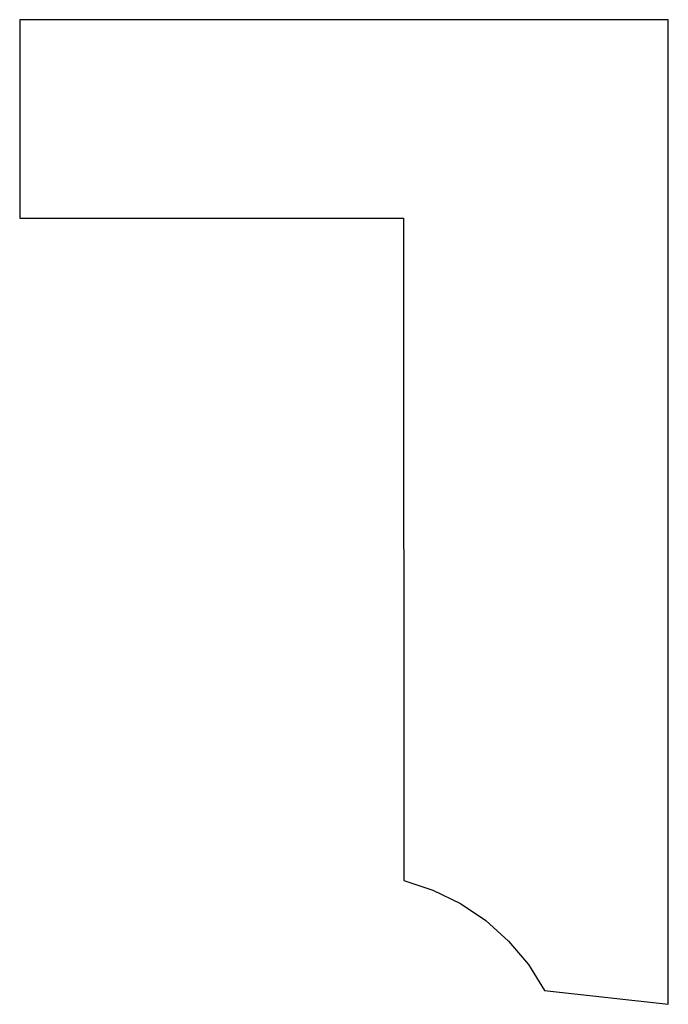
# Model space of a CAD drawing. Header units: inches. Extents: x 0 to 2.45, y 0.34 to 4.06.
import ezdxf

# ---------------------------------------------------------------- set-up
doc = ezdxf.new("R2010")
doc.units = ezdxf.units.IN
doc.header["$MEASUREMENT"] = 0
doc.layers.add('CUT', color=7, linetype='CONTINUOUS')

msp = doc.modelspace()

# ---------------------------------------------------------------- linework, layer by layer
at = {"layer": 'CUT'}
for p, q in [((2.45, 4.06), (0, 4.06)), ((0, 4.06), (0, 3.31)), ((2.45, 0.3376), (2.45, 4.06)), ((0, 3.31), (1.45, 3.31)), ((1.45, 3.31), (1.4508, 0.8054)), ((1.4508, 0.8054), (1.5609, 0.7696)), ((1.5609, 0.7696), (1.665, 0.7188)), ((1.665, 0.7188), (1.761, 0.6541)), ((1.761, 0.6541), (1.847, 0.5766)), ((1.847, 0.5766), (1.9215, 0.4879)), ((1.9215, 0.4879), (1.9828, 0.3897)), ((1.9828, 0.3897), (2.45, 0.3376))]:
    msp.add_line(p, q, dxfattribs=at)

doc.saveas('drawing.dxf')
